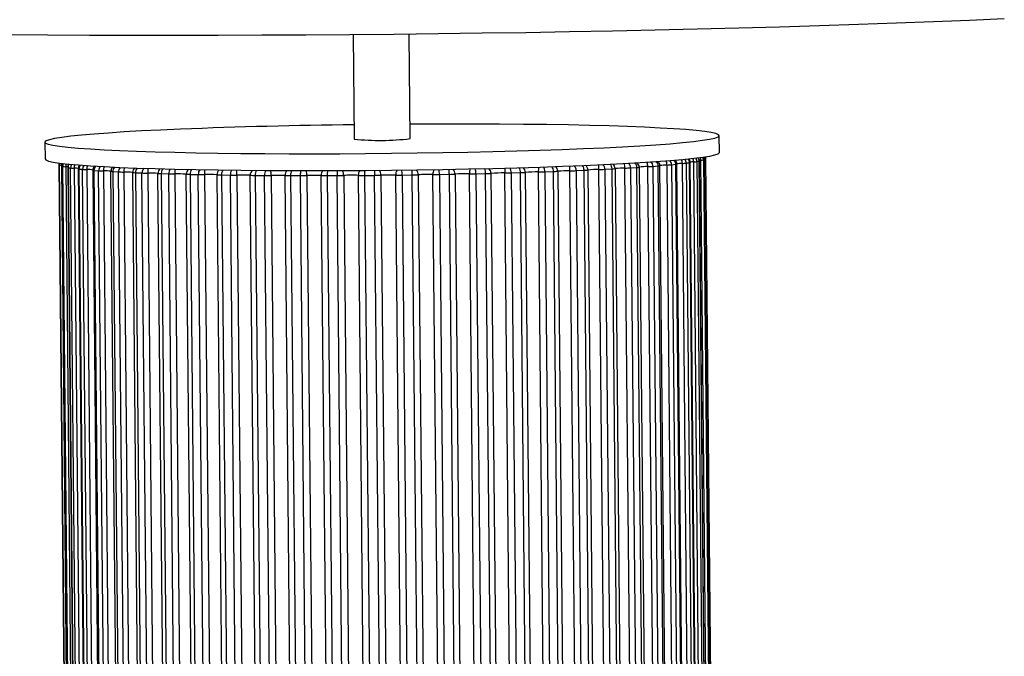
# Model space of a CAD drawing. Header units: millimetres. Extents: x -95 to 267, y -222 to 387.
# Tile 6 of 7: x 23 to 198, y 24 to 137. Entities that reach past the tile are written whole.
import ezdxf

# ---------------------------------------------------------------- set-up
doc = ezdxf.new("R2010")
doc.units = ezdxf.units.MM

msp = doc.modelspace()

# ---------------------------------------------------------------- linework, layer by layer
at = {"color": 7, "linetype": 'Continuous', "lineweight": 25}
for p, q in [((82.29, 134.67), (82.47, 116.1)), ((92.47, 116.19), (92.29, 134.77)), ((147.49, 113.72), (147.46, 116.72)), ((27.47, 115.57), (27.5, 112.57)), ((143.49, 112.12), (145.39, -85.68)), ((145.77, -85.61), (143.87, 112.2)), ((145.81, -85.59), (143.91, 112.22)), ((146.06, -85.44), (144.17, 112.37)), ((144.63, 112.42), (146.53, -85.39)), ((146.7, -85.31), (144.81, 112.5)), ((146.71, -85.3), (144.82, 112.5)), ((145, 112.77), (144.97, 112.84)), ((145, 112.71), (146.9, -85.1)), ((30.01, 111.59), (31.9, -86.21)), ((31.94, -86.29), (30.04, 111.52)), ((30.4, 111.32), (32.3, -86.49)), ((30.42, 111.31), (32.31, -86.5)), ((32.56, -86.57), (30.66, 111.23)), ((31.17, 111.19), (33.06, -86.61)), ((31.54, 111.06), (33.44, -86.75)), ((31.6, 111.04), (33.49, -86.77)), ((33.94, -86.84), (32.05, 110.97)), ((32.67, 110.93), (34.57, -86.88)), ((33.41, 110.81), (35.31, -87)), ((33.54, 110.78), (35.43, -87.03)), ((36.08, -87.09), (34.18, 110.71)), ((34.92, 110.68), (36.82, -87.13)), ((35.99, 110.58), (37.88, -87.23)), ((36.2, 110.54), (37.04, 110.48)), ((36.2, 110.54), (38.1, -87.27)), ((38.94, -87.33), (37.04, 110.48)), ((37.88, 110.45), (39.77, -87.35)), ((41.13, -87.44), (39.23, 110.37)), ((39.26, 110.6), (39.25, 110.37)), ((118.72, 110.39), (120.61, -87.42)), ((122.78, -87.34), (120.88, 110.47)), ((121.98, 110.5), (123.4, 110.56)), ((121.98, 110.5), (123.88, -87.31)), ((125.3, -87.25), (123.4, 110.56)), ((124.06, 110.61), (125.96, -87.2)), ((127.94, -87.11), (126.04, 110.7)), ((127.09, 110.73), (128.37, 110.8)), ((127.09, 110.73), (128.99, -87.07)), ((130.27, -87.01), (128.37, 110.8)), ((128.92, 110.85), (130.82, -86.96)), ((132.58, -86.86), (130.68, 110.95)), ((131.66, 110.99), (132.79, 111.06)), ((131.66, 110.99), (133.56, -86.82)), ((134.69, -86.75), (132.79, 111.06)), ((133.21, 111.11), (135.11, -86.7)), ((136.64, -86.59), (134.74, 111.22)), ((135.64, 111.26), (136.6, 111.33)), ((135.64, 111.26), (137.54, -86.55)), ((138.5, -86.48), (136.6, 111.33)), ((138.79, -86.43), (136.89, 111.38)), ((136.89, 111.38), (136.89, 111.38)), ((140.05, -86.31), (138.16, 111.49)), ((138.97, 111.54), (139.74, 111.62)), ((138.97, 111.54), (140.86, -86.27)), ((141.64, -86.19), (139.74, 111.62)), ((141.82, -86.15), (139.92, 111.65)), ((142.79, -86.03), (140.89, 111.78)), ((141.59, 111.83), (143.49, -85.98)), ((144.07, -85.9), (142.18, 111.91)), ((144.17, -85.87), (142.28, 111.93)), ((144.8, -85.73), (142.9, 112.07)), ((39.56, 110.32), (40.58, 110.27)), ((39.56, 110.32), (41.46, -87.48)), ((42.48, -87.54), (40.58, 110.27)), ((41.51, 110.25), (43.4, -87.56)), ((45.01, -87.63), (43.11, 110.17)), ((43.57, 110.13), (44.75, 110.08)), ((43.57, 110.13), (45.47, -87.68)), ((46.65, -87.72), (44.75, 110.08)), ((45.76, 110.07), (47.66, -87.74)), ((49.49, -87.8), (47.59, 110.01)), ((48.18, 109.97), (49.51, 109.93)), ((48.18, 109.97), (50.07, -87.84)), ((51.4, -87.88), (49.51, 109.93)), ((50.58, 109.92), (52.47, -87.89)), ((54.51, -87.94), (52.62, 109.87)), ((53.31, 109.83), (54.77, 109.8)), ((53.31, 109.83), (55.21, -87.98)), ((56.67, -88.01), (54.77, 109.8)), ((55.89, 109.8), (57.79, -88.01)), ((60.01, -88.05), (58.11, 109.76)), ((58.91, 109.73), (60.48, 109.71)), ((58.91, 109.73), (60.81, -88.08)), ((62.38, -88.1), (60.48, 109.71)), ((61.63, 109.71), (63.53, -88.1)), ((65.9, -88.13), (64, 109.68)), ((64.89, 109.66), (66.56, 109.64)), ((64.89, 109.66), (66.79, -88.15)), ((68.45, -88.16), (66.56, 109.64)), ((67.73, 109.65), (69.62, -88.16)), ((72.1, -88.17), (70.21, 109.64)), ((71.18, 109.62), (72.92, 109.61)), ((71.18, 109.62), (73.08, -88.19)), ((74.81, -88.19), (72.92, 109.61)), ((74.09, 109.63), (75.98, -88.18)), ((78.55, -88.18), (76.65, 109.63)), ((77.7, 109.62), (79.47, 109.62)), ((77.7, 109.62), (79.59, -88.19)), ((81.37, -88.19), (79.47, 109.62)), ((80.63, 109.64), (82.53, -88.17)), ((85.14, -88.15), (83.24, 109.65)), ((84.34, 109.65), (86.14, 109.66)), ((84.34, 109.65), (86.24, -88.16)), ((88.03, -88.15), (86.14, 109.66)), ((87.26, 109.69), (89.16, -88.12)), ((91.78, -88.09), (89.89, 109.71)), ((91.03, 109.71), (92.82, 109.73)), ((91.03, 109.71), (92.92, -88.1)), ((94.71, -88.07), (92.82, 109.73)), ((93.9, 109.76), (95.8, -88.04)), ((98.4, -88), (96.5, 109.8)), ((97.66, 109.81), (99.43, 109.84)), ((97.66, 109.81), (99.56, -88)), ((101.32, -87.97), (99.43, 109.84)), ((100.45, 109.88), (102.35, -87.93)), ((104.89, -87.88), (102.99, 109.93)), ((104.17, 109.94), (105.88, 109.98)), ((104.17, 109.94), (106.06, -87.87)), ((107.77, -87.83), (105.88, 109.98)), ((106.83, 110.02), (108.73, -87.79)), ((111.17, -87.73), (109.28, 110.08)), ((110.44, 110.1), (112.08, 110.15)), ((110.44, 110.1), (112.34, -87.71)), ((113.97, -87.66), (112.08, 110.15)), ((112.94, 110.19), (114.84, -87.62)), ((117.16, -87.54), (115.27, 110.26)), ((116.41, 110.29), (117.95, 110.34)), ((116.41, 110.29), (118.3, -87.52)), ((119.84, -87.47), (117.95, 110.34))]:
    msp.add_line(p, q, dxfattribs=at)
at = {"color": 8, "linetype": 'Continuous', "lineweight": 25}
msp.add_line((136.54, 112.13), (136.58, 112.09), dxfattribs=at)
at = {"color": 7, "linetype": 'Continuous', "lineweight": 25, "flags": 128}
for points in [[(198.16, 137.48), (191.98, 137.22), (185.59, 136.96), (179, 136.71), (172.22, 136.48), (165.27, 136.25), (158.17, 136.04), (150.92, 135.84), (143.54, 135.65), (136.05, 135.48), (128.46, 135.32), (120.79, 135.18), (113.05, 135.04), (105.26, 134.93), (97.43, 134.82), (89.59, 134.74), (81.73, 134.67), (73.89, 134.61), (66.08, 134.57), (58.31, 134.54), (50.59, 134.53), (42.95, 134.54), (35.4, 134.56), (27.95, 134.59), (20.63, 134.64)], [(51.61, 117.88), (48.03, 117.72), (44.69, 117.55), (41.59, 117.37), (38.77, 117.19), (36.23, 117), (33.99, 116.81), (32.06, 116.61), (30.46, 116.41), (29.2, 116.2), (28.27, 116), (27.7, 115.8), (27.47, 115.6), (27.6, 115.4), (28.08, 115.21), (28.9, 115.02), (30.07, 114.84), (31.58, 114.67), (33.42, 114.51), (35.57, 114.35), (38.02, 114.21), (40.77, 114.08), (43.79, 113.96), (47.07, 113.85), (50.58, 113.76), (54.31, 113.68), (58.24, 113.61), (62.34, 113.56), (66.58, 113.52), (70.95, 113.5), (75.41, 113.5), (79.94, 113.51), (84.52, 113.54), (89.12, 113.58), (93.7, 113.64), (98.25, 113.71), (102.74, 113.79), (107.14, 113.89), (111.42, 114.01), (115.56, 114.13), (119.53, 114.27), (123.32, 114.42), (126.9, 114.58), (130.25, 114.74), (133.34, 114.92), (136.17, 115.1), (138.7, 115.29), (140.94, 115.49), (142.87, 115.68), (144.47, 115.89), (145.73, 116.09), (146.66, 116.29), (147.23, 116.49), (147.46, 116.69), (147.33, 116.89), (146.86, 117.08), (146.03, 117.27), (144.86, 117.45), (143.35, 117.62), (141.52, 117.79), (139.36, 117.94), (136.91, 118.08), (134.16, 118.22), (131.14, 118.34), (127.86, 118.44), (124.35, 118.54), (120.62, 118.62), (116.69, 118.68), (112.6, 118.73), (108.35, 118.77), (103.99, 118.79), (99.52, 118.79), (94.99, 118.78), (92.44, 118.77)], [(27.5, 112.57), (27.63, 112.41), (28.11, 112.21), (28.93, 112.03), (30.1, 111.85), (31.61, 111.67), (33.44, 111.51), (35.6, 111.36), (38.05, 111.21), (40.8, 111.08), (43.82, 110.96), (47.1, 110.85), (50.61, 110.76), (54.34, 110.68), (58.27, 110.61), (62.36, 110.56), (66.61, 110.53), (70.97, 110.51), (75.44, 110.5), (79.97, 110.51), (84.55, 110.54), (89.15, 110.58), (93.73, 110.64), (98.28, 110.71), (102.77, 110.8), (107.17, 110.9), (111.45, 111.01), (115.59, 111.13), (119.56, 111.27), (123.35, 111.42), (126.93, 111.58), (130.27, 111.75), (133.37, 111.92), (136.19, 112.11), (138.73, 112.3), (140.97, 112.49), (142.9, 112.69), (144.5, 112.89), (145.76, 113.09), (146.69, 113.29), (147.26, 113.5), (147.49, 113.7), (147.49, 113.72)], [(30.01, 111.59), (30.02, 111.79), (30.04, 111.86)], [(136.58, 112.09), (136.59, 112.09), (136.6, 112.08)]]:
    msp.add_lwpolyline(points, dxfattribs=at)
at = {"color": 8, "linetype": 'Continuous', "lineweight": 25, "flags": 128}
for points in [[(144.17, 112.37), (143.96, 112.35), (143.85, 112.34)], [(144.82, 112.5), (144.82, 112.5), (144.81, 112.5)], [(144.97, 112.96), (144.98, 112.9), (145, 112.71)], [(30.04, 111.52), (30.06, 111.71), (30.09, 111.85)], [(30.42, 111.31), (30.4, 111.32), (30.4, 111.32)], [(30.42, 111.47), (30.44, 111.67), (30.46, 111.8)], [(31.6, 111.04), (31.57, 111.04), (31.55, 111.05), (31.54, 111.06), (31.54, 111.06)]]:
    msp.add_lwpolyline(points, dxfattribs=at)
at = {"color": 7, "linetype": 'Continuous', "lineweight": 25}
for centre, radius, start, end in [((96.09, -1004.22), 1122.97, 90.69639, 92.27005), ((87.03, 161.77), 45.9, 264.2956, 276.803), ((142.74, 117.57), 5.5, 271.6982, 277.8599), ((140.92, 125.48), 13.6, 280.9189, 282.561), ((144.11, 115.02), 2.65, 271.104, 281.2825), ((144.06, 113.94), 1.62, 290.812, 297.5918), ((30.15, 111.61), 0.14, 186.1208, 221.0594), ((30.39, 112.83), 1.36, 255.285, 271.5391), ((31.63, 114.83), 3.73, 250.965, 254.8605), ((31.18, 114.62), 3.42, 261.1571, 269.6896), ((35.15, 132.05), 21.31, 260.4053, 261.6223), ((32.75, 117.57), 6.64, 263.9443, 269.3633), ((40.27, 173.41), 62.99, 263.8674, 264.4583), ((35.03, 121.68), 10.99, 265.5782, 269.427), ((37.99, 126.75), 16.29, 266.663, 269.6131), ((38.19, 104.46), 6.01, 79.9729, 92.9405), ((39.51, 111.18), 0.853, 250.9146, 273.5815), ((117.59, 122.86), 12.52, 271.6224, 275.1468), ((120.92, 81.57), 28.9, 90.0903, 94.385), ((120.49, 148.09), 37.62, 270.5969, 272.2769), ((123.17, 118.41), 7.85, 271.7384, 276.5735), ((126.07, 89.07), 21.63, 90.0749, 95.3201), ((125.56, 143.04), 32.34, 270.8471, 272.7066), ((128.26, 115.08), 4.28, 271.5843, 278.9023), ((130.65, 96.05), 14.9, 89.8618, 96.6606), ((130.18, 137.35), 26.4, 271.0931, 273.2243), ((132.78, 112.93), 1.87, 270.4576, 283.4361), ((134.61, 102.04), 9.17, 89.2058, 98.775), ((134.27, 131.52), 20.31, 271.3319, 273.8749), ((137.76, 126.03), 14.54, 271.5508, 274.7365), ((140.61, 121.29), 9.51, 271.7116, 275.9578), ((135.62, 158.22), 46.78, 277.3397, 278.0603), ((41.57, 132.46), 22.21, 267.4467, 269.8406), ((41.81, 99.41), 10.84, 83.1116, 91.6106), ((43.57, 112.64), 2.51, 259.4935, 270.0798), ((45.72, 138.38), 28.32, 268.049, 270.0824), ((46.1, 93.14), 16.93, 84.9198, 91.1384), ((48.23, 115.25), 5.28, 263.0757, 269.4137), ((50.38, 144.02), 34.1, 268.5352, 270.3298), ((50.99, 86.03), 23.89, 86.1064, 91.0036), ((53.41, 119.05), 9.21, 265.0422, 269.3805), ((55.49, 148.86), 39.06, 268.9434, 270.5815), ((56.45, 78.59), 31.21, 86.9535, 91.0272), ((59.03, 123.91), 14.19, 266.2953, 269.5348), ((61.01, 152.46), 42.76, 269.298, 270.8397), ((62.39, 71.43), 38.28, 87.5956, 91.1365), ((64.98, 129.57), 19.92, 267.1748, 269.7515), ((66.86, 154.49), 44.85, 269.615, 271.1081), ((68.74, 65.16), 44.5, 88.1045, 91.2992), ((71.19, 135.62), 26.01, 267.8364, 269.9895), ((72.99, 154.74), 45.13, 269.9057, 271.3926), ((75.38, 60.35), 49.29, 88.5222, 91.5016), ((77.56, 141.59), 31.97, 268.3611, 270.2352), ((79.34, 153.2), 43.58, 270.1784, 271.7006), ((82.21, 57.46), 52.21, 88.874, 91.7391), ((84.02, 146.95), 37.3, 268.7956, 270.4852), ((85.83, 150), 40.34, 270.4392, 272.0422), ((89.12, 56.75), 52.97, 89.1761, 92.0129), ((90.49, 151.24), 41.53, 269.1683, 270.7405), ((92.39, 145.45), 35.72, 270.6926, 272.432), ((96, 58.29), 51.51, 89.438, 92.3293), ((96.89, 154.06), 44.26, 269.4981, 271.0045), ((98.93, 139.97), 30.14, 270.9412, 272.8912), ((102.71, 61.96), 47.97, 89.6645, 92.6998), ((103.15, 155.17), 45.24, 269.7977, 271.2821), ((105.38, 134.05), 24.08, 271.1852, 273.4528), ((109.17, 67.41), 42.67, 89.8553, 93.1429), ((109.22, 154.46), 44.38, 270.0764, 271.5801), ((111.63, 128.19), 18.05, 271.4187, 274.1719), ((115.27, 74.14), 36.12, 90.0033, 93.6882), ((115.02, 152.02), 41.76, 270.3411, 271.9075)]:
    msp.add_arc(centre, radius, start, end, dxfattribs=at)
at = {"color": 8, "linetype": 'Continuous', "lineweight": 25}
for centre, radius, start, end in [((135.51, 111.34), 1.09, 359.6619, 45.2704), ((136.5, 111.52), 1.66, 359.2101, 25.7381), ((137.89, 111.54), 1.07, 0.0565, 44.5761), ((138.68, 111.61), 1.06, 0.1385, 44.1325), ((139.4, 111.79), 1.49, 359.7053, 27.0294), ((140.55, 111.82), 1.05, 0.3857, 42.1038), ((141.14, 111.9), 1.04, 0.4291, 41.0732), ((141.54, 112.07), 1.36, 359.9715, 26.1438), ((142.47, 112.11), 1.02, 0.515, 37.2021), ((142.86, 112.19), 1.02, 0.5346, 35.3222), ((143.88, 112.25), 0.0471, 266.8667, 321.0125), ((142.89, 112.36), 1.28, 0.3711, 21.7079), ((143.63, 112.41), 1.01, 0.5586, 28.661), ((143.8, 112.49), 1, 0.5579, 25.5579), ((144.78, 113.28), 0.613, 271.8004, 290.7711), ((31.42, 111.32), 1.01, 151.9422, 180.5401), ((31.67, 111.24), 1.01, 149.2719, 180.5427), ((32.47, 111.21), 1.31, 157.6126, 180.7848), ((30.86, 101.6), 9.6, 85.8068, 88.1729), ((32.62, 111.05), 1.03, 143.6001, 180.5876), ((33.08, 110.98), 1.03, 142.0224, 180.6147), ((34.07, 110.96), 1.4, 154.3591, 181.2162), ((32.81, 107.38), 3.55, 78.1138, 92.2814), ((33.52, 110.98), 0.203, 238.9034, 275.0053), ((34.58, 110.79), 1.05, 138.8362, 180.721), ((35.23, 110.73), 1.05, 137.8816, 180.9063), ((36.47, 110.72), 1.55, 154.3389, 181.4624), ((35.19, 106.69), 4, 77.9719, 93.8579), ((36.15, 110.9), 0.366, 242.9043, 277.7068), ((37.27, 110.56), 1.07, 136.3598, 181.157), ((38.12, 110.5), 1.08, 136.0562, 181.2623), ((39.58, 110.52), 1.71, 155.9842, 182.2167), ((40.23, 110.38), 0.998, 130.7265, 172.6594), ((40.66, 110.35), 1.1, 135.839, 181.5757), ((41.69, 110.3), 1.11, 135.9661, 181.6978), ((43.6, 110.33), 2.09, 160.0094, 182.2091), ((44.12, 110.18), 1.01, 128.4385, 180.5495), ((44.72, 110.17), 1.15, 136.8302, 182.0367), ((45.92, 110.13), 1.16, 137.3293, 182.1598), ((48.66, 110.17), 2.9, 165.5372, 181.9283), ((48.61, 110.02), 1.02, 127.313, 180.6812), ((49.39, 110.02), 1.21, 139.16, 182.476), ((50.72, 109.99), 1.21, 139.5695, 183.0129), ((55.86, 110.04), 5.29, 172.2487, 181.3794), ((53.65, 109.88), 1.03, 127.2133, 180.9398), ((54.6, 109.91), 1.29, 142.2535, 183.3051), ((56.09, 109.88), 1.32, 143.4056, 183.3862), ((111.83, 110.43), 55.94, 179.7726, 180.6472), ((59.15, 109.78), 1.05, 127.907, 181.4651), ((60.35, 109.82), 1.44, 146.9866, 183.5145), ((61.98, 109.8), 1.5, 148.4634, 183.5226), ((55.68, 109.75), 5.96, 359.6172, 7.9465), ((65.07, 109.72), 1.07, 129.5962, 181.9912), ((66.6, 109.76), 1.71, 152.9078, 183.4224), ((68.37, 109.75), 1.82, 154.6911, 183.3376), ((64.84, 109.72), 2.89, 358.6696, 16.1232), ((71.31, 109.69), 1.11, 132.2021, 182.5473), ((73.43, 109.74), 2.24, 159.9236, 182.9714), ((75.39, 109.74), 2.48, 161.9738, 182.7879), ((72.11, 109.7), 1.98, 357.9608, 23.8984), ((77.81, 109.69), 1.17, 135.7522, 183.0584), ((81.28, 109.75), 3.58, 167.8479, 182.1677), ((83.81, 109.76), 4.34, 170.0957, 181.9014), ((79.06, 109.71), 1.57, 357.5778, 30.9685), ((84.49, 109.73), 1.26, 140.2781, 183.436), ((95.16, 109.86), 10.82, 176.38, 181.1026), ((110.85, 110), 24.72, 178.7261, 180.7922), ((85.91, 109.74), 1.35, 357.5288, 37.1477), ((91.29, 109.8), 1.41, 145.7937, 183.5881), ((81.15, 109.72), 9.87, 359.9432, 5.1207), ((86.27, 109.78), 6.55, 359.6414, 7.448), ((92.68, 109.81), 1.22, 357.7614, 42.3523), ((98.17, 109.9), 1.67, 152.2667, 183.4372), ((94.18, 109.88), 3.48, 358.887, 13.6329), ((96.44, 109.91), 2.99, 358.6436, 15.828), ((99.31, 109.91), 1.14, 358.1911, 46.5681), ((105.18, 110.04), 2.19, 159.5844, 182.9472), ((101.96, 110.01), 2.21, 358.0982, 21.521), ((103.85, 110.05), 2.03, 357.9453, 23.4931), ((105.73, 110.04), 1.09, 358.7254, 49.8173), ((112.71, 110.21), 3.43, 167.5243, 182.15), ((108.75, 110.17), 1.69, 357.6642, 28.4894), ((110.47, 110.21), 1.61, 357.6102, 30.1792), ((111.88, 110.2), 1.06, 359.2793, 52.1322), ((124.39, 110.45), 9.13, 175.7471, 181.1573), ((114.98, 110.35), 1.43, 357.5877, 34.3573), ((116.57, 110.4), 1.38, 357.6214, 35.7331), ((117.68, 110.39), 1.04, 359.7831, 53.5358), ((107.67, 110.44), 13.21, 0.1395, 3.8274), ((120.7, 110.55), 1.28, 357.809, 39.0342), ((122.15, 110.6), 1.25, 357.9077, 40.082), ((123.04, 110.6), 1.03, 0.2531, 53.959), ((121.88, 110.74), 4.16, 359.5201, 11.0705), ((125.88, 110.76), 1.21, 358.6414, 42.0743), ((127.19, 110.83), 1.19, 358.7542, 42.8102), ((127.91, 110.84), 1.01, 0.473, 53.5468), ((128.11, 110.99), 2.57, 359.0515, 17.445), ((130.52, 111.01), 1.14, 359.0833, 44.3446), ((131.66, 111.07), 1.13, 359.208, 44.7308), ((132.21, 111.1), 1, 0.5636, 52.0737), ((132.8, 111.25), 1.94, 358.8589, 22.5337), ((134.54, 111.27), 1.1, 359.5436, 45.2707), ((136.64, 112.02), 0.695, 266.9585, 291.5724), ((138.01, 105.38), 6.11, 88.5754, 100.5251), ((139.76, 112.01), 0.393, 267.9444, 295.4147), ((140.7, 108.34), 3.44, 86.7769, 104.0008), ((142.19, 112.07), 0.159, 266.99, 304.4058), ((143.21, 103.64), 8.43, 92.0772, 96.7043)]:
    msp.add_arc(centre, radius, start, end, dxfattribs=at)
at = {"color": 7, "linetype": 'Continuous', "lineweight": 25}
for points, knots in [([(136.88, 111.38), (136.88, 111.42), (136.9, 111.57), (136.8, 111.82), (136.67, 112.01), (136.58, 112.1), (136.56, 112.11)], [0, 0, 0, 0, 0.145574, 0.563645, 0.89908, 1, 1, 1, 1]), ([(139.92, 111.66), (139.91, 111.77), (139.89, 111.99), (139.75, 112.23), (139.64, 112.34), (139.59, 112.38)], [0, 0, 0, 0, 0.420811, 0.789084, 1, 1, 1, 1]), ([(142.27, 111.93), (142.27, 111.94), (142.29, 112.07), (142.21, 112.3), (142.1, 112.52), (142.02, 112.59), (142.01, 112.6)], [0, 0, 0, 0, 0.0459064, 0.5445224, 0.9376226, 1, 1, 1, 1]), ([(143.91, 112.22), (143.91, 112.23), (143.93, 112.35), (143.87, 112.57), (143.75, 112.74), (143.71, 112.8)], [0, 0, 0, 0, 0.02926, 0.619135, 1, 1, 1, 1]), ([(144.8, 112.5), (144.8, 112.57), (144.81, 112.72), (144.74, 112.86), (144.7, 112.94)], [0, 0, 0, 0, 0.405998, 1, 1, 1, 1]), ([(30.51, 111.75), (30.49, 111.71), (30.41, 111.58), (30.41, 111.43), (30.41, 111.32)], [0, 0, 0, 0, 0.288603, 1, 1, 1, 1]), ([(31.77, 111.68), (31.72, 111.62), (31.6, 111.46), (31.53, 111.22), (31.55, 111.08), (31.56, 111.05)], [0, 0, 0, 0, 0.354309, 0.881814, 1, 1, 1, 1]), ([(33.7, 111.5), (33.65, 111.44), (33.52, 111.31), (33.42, 111.06), (33.43, 110.87), (33.43, 110.81)], [0, 0, 0, 0, 0.282692, 0.74324, 1, 1, 1, 1]), ([(36.33, 111.32), (36.28, 111.28), (36.15, 111.17), (36.01, 110.9), (36, 110.68), (35.99, 110.58)], [0, 0, 0, 0, 0.223324, 0.624594, 1, 1, 1, 1])]:
    msp.add_open_spline(points, degree=3, knots=knots, dxfattribs=at)

doc.saveas('drawing.dxf')
